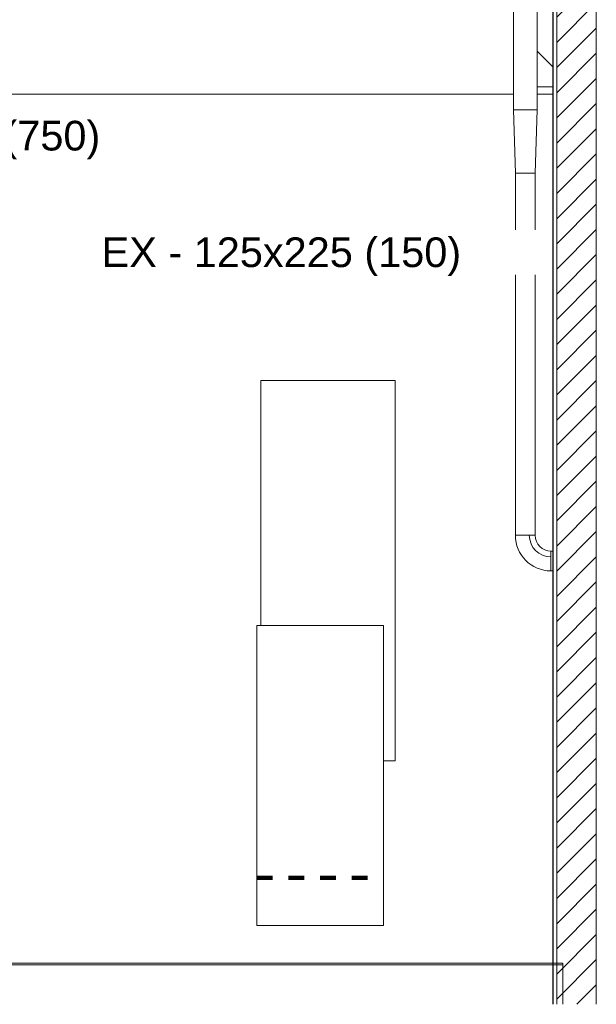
# Model space of a CAD drawing. Header units: metres. Extents: x 4.1 to 64.5, y -1.6 to 14.4.
# Tile 77 of 84: x 53.9 to 57.5, y -0.6 to 5.6. Entities that reach past the tile are written whole.
import ezdxf

# ---------------------------------------------------------------- set-up
doc = ezdxf.new("R2010")
doc.units = ezdxf.units.M
doc.linetypes.add('Traço', pattern=[0.006, 0.003, -0.003])
doc.linetypes.add('Traço_2_', pattern=[0.006, 0.003, -0.003])
doc.layers.add('A-AREA', color=4, linetype='Traço', lineweight=100, true_color=0x00ffff)
doc.layers.add('M-HVAC-DUCT-IDEN', color=1, linetype='Continuous', lineweight=9, true_color=0xff0000)
for name, color, linetype, lineweight in [('A-FLOR', 7, 'Continuous', 18), ('A-FLOR-MCUT', 7, 'Continuous', 18), ('A-WALL', 7, 'Continuous', 18), ('A-WALL-PATT', 7, 'Continuous', 18), ('DUTOS', 7, 'Continuous', 18), ('M-HVAC-DUCT', 7, 'Continuous', 18)]:
    doc.layers.add(name, color=color, linetype=linetype, lineweight=lineweight)
doc.styles.add('Arial_2', font='arial.ttf', dxfattribs={"height": 0.1875})

# ---------------------------------------------------------------- blocks, each defined once
blk = doc.blocks.new('Paredes 15 - Paredes 6-6874455-Corte 7')
at = {"layer": 'A-WALL'}
for p, q in [((64.4931, 5.11), (59.1352, 5.11)), ((64.7419, 5.11), (64.6431, 5.11))]:
    blk.add_line(p, q, dxfattribs=at)
blk = doc.blocks.new('4 GRE - ESCOLA DE CINEMA E AUDIOVISUAL CINE REX R07_rvt-2-Corte 7')
at = {"layer": 'A-WALL-PATT', "true_color": 0x808080}
h = blk.add_hatch(dxfattribs=at)
h.set_pattern_fill('FP_19', color=8, style=0, pattern_type=2)
h.set_pattern_definition([(50, (52.482, 6.033), (0.546555, -0.047815), [0.05715, -0.62865]), (355, (52.482, 6.033), (-0.105728, 0.573166), [0.04572, -0.50292]), (100.451, (52.528, 6.03), (0.440828, 0.52535), [0.04857, -0.53427]), (46.184, (52.482, 6.186), (0.813237, -0.12613), [0.08572, -0.94297]), (96.636, (52.55, 6.175), (0.71221, 0.742287), [0.07286, -0.80141]), (351.184, (52.482, 6.186), (0.712217, 0.742274), [0.06858, -0.75438]), (21, (52.558, 6.148), (0.454846, -0.306795), [0.05715, -0.62865]), (326, (52.558, 6.148), (0.185405, 0.55256), [0.04572, -0.50292]), (71.451, (52.596, 6.122), (0.64025, 0.245763), [0.04857, -0.53427]), (37.5, (52.482, 6.033), (0.009261, 0.2536672), [0.02515, -0.47168, 0.02515, -0.48539, -0.50483]), (37.5, (52.482, 6.033), (0.009261, 0.2536672), [-1.007, 0.02515, -0.47968]), (7.5, (52.482, 6.033), (0.200456, 0.300546), [0.02515, -0.26594, 0.02515, -0.46025, -0.19241]), (7.5, (52.482, 6.033), (0.200456, 0.300546), [-0.77648, 0.02515, -0.16726]), (327.5, (52.312, 6.033), (0.4067682, -0.0171882), [0.02515, -0.16535, 0.02515, -0.56921, -0.78867]), (327.5, (52.312, 6.033), (0.4067682, -0.0171882), [-0.78486, 0.02515, -0.76352]), (317.5, (52.236, 6.033), (0.444383, 0.076279), [0.02515, -0.2225, 0.02515, -0.36957, -0.56007]), (317.5, (52.236, 6.033), (0.444383, 0.076279), [-0.64237, 0.02515, -0.53492])])
h.paths.add_polyline_path([(64.7419, -0.6402), (64.7444, -0.6402), (64.7444, 8.6), (64.7419, 8.6), (64.7419, 0.3133)])
h = blk.add_hatch(dxfattribs=at)
h.set_pattern_fill('FP_20', color=8, style=0, pattern_type=2)
h.set_pattern_definition([(45, (52.482, 6.033), (-0.0795495, 0.0795495), [])])
h.paths.add_polyline_path([(65.0169, -0.6402), (65.0169, 8.6), (64.7669, 8.6), (64.7669, -0.6402)])
at = {"layer": 'A-AREA', "linetype": 'Traço_2_'}
blk.add_line((62.8719, 0.16), (63.6719, 0.16), dxfattribs=at)
at = {"layer": 'A-FLOR'}
for p, q in [((64.8054, -0.38), (58.0419, -0.38)), ((64.8054, -0.6402), (64.8054, -0.38))]:
    blk.add_line(p, q, dxfattribs=at)
at = {"layer": 'A-FLOR-MCUT'}
blk.add_line((64.8054, -0.39), (58.0419, -0.39), dxfattribs=at)
at = {"layer": 'A-WALL'}
for p, q in [((64.7419, 8.6), (64.7419, -0.6402)), ((64.7444, 8.6), (64.7444, -0.6402)), ((64.7669, 8.6), (64.7669, -0.6402)), ((65.0169, 8.6), (65.0169, -0.6402)), ((62.8984, 1.7526), (62.8984, 3.3012)), ((62.8984, 3.3012), (63.7464, 3.3012)), ((62.8984, 3.3012), (62.8984, 1.7526)), ((63.7464, 3.3012), (62.8984, 3.3012)), ((63.7464, 3.3012), (63.7464, 0.8977)), ((63.7464, 0.8977), (63.7464, 3.3012)), ((62.8719, -0.1414), (62.8719, 1.7526)), ((62.8719, 1.7526), (62.8984, 1.7526)), ((62.8984, 1.7526), (63.6719, 1.7526)), ((63.6719, 1.7526), (63.6719, 0.8977)), ((63.7464, 0.8977), (63.6719, 0.8977)), ((63.6719, 0.8977), (63.6719, -0.1414)), ((63.6719, 0.8977), (63.7464, 0.8977)), ((63.6719, -0.1414), (62.8719, -0.1414))]:
    blk.add_line(p, q, dxfattribs=at)
at = {"layer": 'A-WALL', "lineweight": 18}
blk.add_blockref('Paredes 15 - Paredes 6-6874455-Corte 7', (0, 0), dxfattribs=at)
blk = doc.blocks.new('BTS vanes - 1 Splitter Vanes-906702-Corte 7')
at = {"layer": 'M-HVAC-DUCT', "color": 6, "true_color": 0xff00ff}
for p, q in [((64.5056, 2.3235), (64.6306, 2.3235)), ((64.5938, 2.3235), (64.6306, 2.3235)), ((64.7306, 2.2235), (64.7306, 2.0985)), ((64.7306, 2.2235), (64.7306, 2.1867))]:
    blk.add_line(p, q, dxfattribs=at)
for radius in [0.225, 0.1368, 0.1, 0.1]:
    blk.add_arc((64.7306, 2.3235), radius, 180, 270, dxfattribs=at)
blk = doc.blocks.new('M_Rectangular Transition - L - 400 mm _L_-906837-Corte 7')
at = {"layer": 'M-HVAC-DUCT', "color": 6, "true_color": 0xff00ff}
for p, q in [((64.4931, 5.0125), (64.6431, 5.0125)), ((64.4931, 5.0125), (64.5056, 4.6125)), ((64.6431, 5.0125), (64.6306, 4.6125)), ((64.6306, 4.6125), (64.5056, 4.6125))]:
    blk.add_line(p, q, dxfattribs=at)
blk = doc.blocks.new('M_Rectangular Tap - Beveled - Standard-912512-Corte 7')
at = {"layer": 'M-HVAC-DUCT', "color": 6, "true_color": 0xff00ff}
for p, q in [((64.7419, 5.2837), (64.6431, 5.3825)), ((64.6431, 5.1575), (64.7419, 5.1575))]:
    blk.add_line(p, q, dxfattribs=at)

msp = doc.modelspace()

# ---------------------------------------------------------------- linework, layer by layer
at = {"layer": 'DUTOS', "color": 6, "true_color": 0xff00ff}
for p, q in [((57.0224, 5.85), (57.0224, 5.0125)), ((57.1724, 5.85), (57.1724, 5.0125)), ((57.1724, 5.0125), (57.0224, 5.0125)), ((57.0349, 4.6125), (57.1599, 4.6125)), ((57.0349, 4.6125), (57.0349, 2.3235)), ((57.1599, 4.6125), (57.1599, 2.3235)), ((57.1599, 2.3235), (57.0349, 2.3235)), ((57.2599, 2.0985), (57.2599, 2.2235)), ((57.2599, 2.2235), (57.2713, 2.2235)), ((57.2713, 2.0985), (57.2599, 2.0985))]:
    msp.add_line(p, q, dxfattribs=at)
at = {"layer": 'M-HVAC-DUCT-IDEN'}
msp.add_line((57.0974, 4.1076), (56.6888, 4.1076), dxfattribs=at)

# ---------------------------------------------------------------- block references
at = {"lineweight": 5}
msp.add_blockref('4 GRE - ESCOLA DE CINEMA E AUDIOVISUAL CINE REX R07_rvt-2-Corte 7', (-7.4707, 0), dxfattribs=at)
at = {"layer": 'M-HVAC-DUCT', "color": 6, "true_color": 0xff00ff}
for name in ['M_Rectangular Tap - Beveled - Standard-912512-Corte 7', 'M_Rectangular Transition - L - 400 mm _L_-906837-Corte 7', 'BTS vanes - 1 Splitter Vanes-906702-Corte 7']:
    msp.add_blockref(name, (-7.4707, 0), dxfattribs=at)

# ---------------------------------------------------------------- next in the draw order: texts
at = {"layer": 'M-HVAC-DUCT-IDEN', "color": 7, "char_height": 0.1875, "width": 2.741771, "attachment_point": 1, "style": 'Arial_2', "bg_fill": 3, "box_fill_scale": 1.25, "bg_fill_color": 256, "bg_fill_true_color": 13158600, "bg_fill_transparency": 0}
for s, insert in [('AE - 300x150 (750)', (52.1423, 4.9426)), ('EX - 125x225 (150)', (54.4215, 4.2058))]:
    msp.add_mtext(s, dxfattribs=dict(at, insert=insert))

doc.saveas('drawing.dxf')
